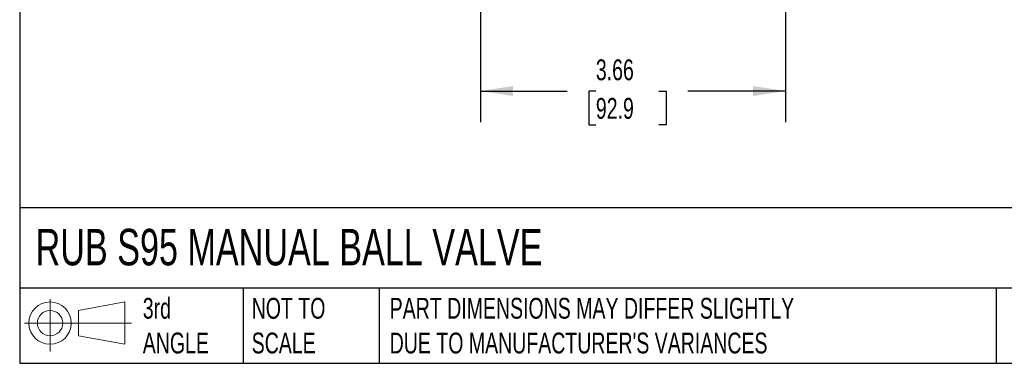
# Model space of a CAD drawing. Header units: inches. Extents: x 0.7 to 32.2, y 0.7 to 24.8.
# Tile 1 of 13: x 0.7 to 12.6, y 0.7 to 4.9. Entities that reach past the tile are written whole.
import ezdxf

# ---------------------------------------------------------------- set-up
doc = ezdxf.new("R2010")
doc.units = ezdxf.units.IN
doc.header["$LTSCALE"] = 3
doc.header["$MEASUREMENT"] = 0
doc.linetypes.add('SLD-Solid', pattern=[0])
doc.layers.add('DIMENSIONS', color=140, linetype='SLD-Solid', lineweight=25)
doc.layers.add('TEXT', color=140, linetype='SLD-Solid', lineweight=25)
doc.layers.add('SLD-DEFPOINTS', color=7, linetype='Continuous')
doc.styles.add('SLDTEXTSTYLE0', font='TXT', dxfattribs={"width": 0.7})
doc.dimstyles.new('SLDDIMSTYLE1', dxfattribs={"dimtxt": 0.254883, "dimasz": 0.39, "dimexe": 0, "dimexo": 0.0625, "dimgap": 0.063721, "dimtad": 0, "dimtih": 1, "dimtoh": 1, "dimrnd": 1e-09, "dimzin": 12, "dimdsep": 46, "dimtxsty": 'SLDTEXTSTYLE0', "dimsah": 1, "dimcen": 0.09, "dimadec": 0, "dimazin": 3, "dimtfac": 1, "dimtofl": 0, "dimtmove": 0, "dimatfit": 3, "dimfxl": 0, "dimfrac": 2, "dimtolj": 1, "dimtzin": 12, "dimarcsym": 0})

# ---------------------------------------------------------------- blocks, each defined once
blk = doc.blocks.new('Block11')
at = {"color": 7, "linetype": 'SLD-Solid', "lineweight": 18}
for p, q in [((0.306, 0.627), (0.306, 0)), ((0.647, 0.492), (1.202, 0.594)), ((1.202, 0.594), (1.202, 0.086)), ((0.647, 0.189), (0.647, 0.492)), ((0, 0.34), (1.284, 0.34)), ((0.647, 0.189), (1.202, 0.086))]:
    blk.add_line(p, q, dxfattribs=at)
for radius in [0.254, 0.152]:
    blk.add_circle((0.306, 0.34), radius, dxfattribs=at)
blk = doc.blocks.new('Block12')
at = {"layer": 'SLD-DEFPOINTS'}
blk.add_blockref('Block11', (0, 0), dxfattribs=at)
blk = doc.blocks.new('_D_1')
at = {"layer": 'DIMENSIONS'}
for p, q in [((6.277, 6.239), (6.277, 3.64)), ((9.934, 6.239), (9.934, 3.64)), ((6.277, 4.015), (7.313, 4.015)), ((7.659, 4.015), (7.573, 4.015)), ((7.573, 4.015), (7.573, 3.61)), ((8.416, 4.015), (8.502, 4.015)), ((8.502, 4.015), (8.502, 3.61)), ((9.934, 4.015), (8.762, 4.015)), ((7.573, 3.61), (7.659, 3.61)), ((8.502, 3.61), (8.416, 3.61))]:
    blk.add_line(p, q, dxfattribs=at)
for points in [[(6.277, 4.015), (6.667, 3.955), (6.667, 4.075)], [(9.934, 4.015), (9.544, 4.075), (9.544, 3.955)]]:
    blk.add_solid(points, dxfattribs=at)
at = {"layer": 'DIMENSIONS', "char_height": 0.25, "attachment_point": 1, "style": 'SLDTEXTSTYLE0'}
for s, insert in [('3.66', (7.659, 4.394)), ('92.9', (7.659, 3.932))]:
    blk.add_mtext(s, dxfattribs=dict(at, insert=insert))

msp = doc.modelspace()

# ---------------------------------------------------------------- linework, layer by layer
at = {"layer": 'TEXT'}
for p, q in [((0.75, 24.75), (0.75, 0.75)), ((32.25, 2.613), (0.75, 2.613)), ((32.25, 1.65), (0.75, 1.65)), ((3.43, 1.65), (3.43, 0.75)), ((5.06, 1.65), (5.06, 0.75)), ((12.459, 1.65), (12.459, 0.75)), ((0.75, 0.75), (32.25, 0.75))]:
    msp.add_line(p, q, dxfattribs=at)

# ---------------------------------------------------------------- block references
at = {"layer": 'SLD-DEFPOINTS'}
msp.add_blockref('Block12', (0.808, 0.892), dxfattribs=at)

# ---------------------------------------------------------------- texts
at = {"layer": 'TEXT', "attachment_point": 1, "style": 'SLDTEXTSTYLE0'}
for s, insert, char_height in [('RUB S95 MANUAL BALL VALVE', (0.941, 2.362), 0.4375), ('3rd^JANGLE', (2.226, 1.535), 0.25), ('NOT TO^JSCALE', (3.532, 1.535), 0.25), ("PART DIMENSIONS MAY DIFFER SLIGHTLY ^JDUE TO MANUFACTURER'S VARIANCES", (5.187, 1.535), 0.25)]:
    msp.add_mtext(s, dxfattribs=dict(at, insert=insert, char_height=char_height))

# ---------------------------------------------------------------- dimensions: what is measured, and where the dimension line sits
at = {"layer": 'DIMENSIONS'}
dim = msp.add_linear_dim(base=(6.277, 4.015), p1=(9.934, 6.389), p2=(6.277, 6.389), dimstyle='SLDDIMSTYLE1', dxfattribs=at)
dim.commit()
dim.dimension.update_dxf_attribs({"geometry": '_D_1', "text_midpoint": (8.037, 4.015), "dimtype": 160})

doc.saveas('drawing.dxf')
